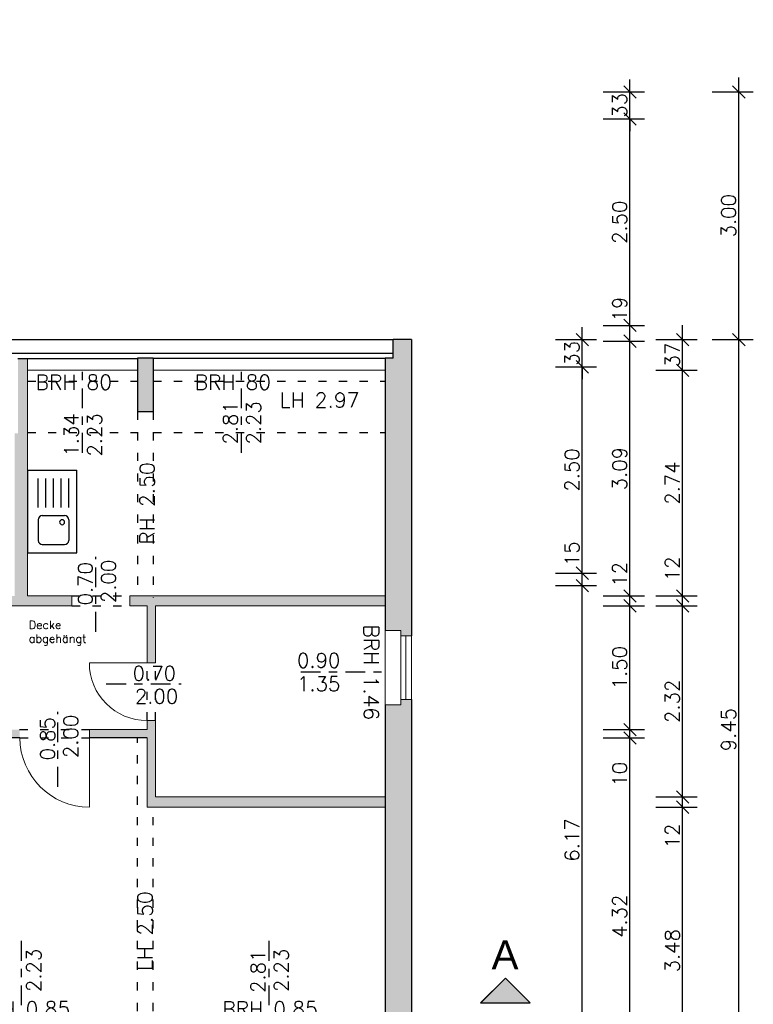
# Model space of a CAD drawing. Header units: metres. Extents: x -3.2 to 87.3, y -4.4 to 24.2.
# Tile 21 of 22: x 77.9 to 86.8, y 2.4 to 14.3. Entities that reach past the tile are written whole.
import ezdxf

# ---------------------------------------------------------------- set-up
doc = ezdxf.new("R2010")
doc.units = ezdxf.units.M
doc.header["$PDSIZE"] = -10
doc.linetypes.add('ACAD_ISO10W100', pattern=[18.5, 12, -3, 0.5, -3])
doc.linetypes.add('LINIE_9', pattern=[0.2, 0.05, -0.15])
doc.layers.get('0').update_dxf_attribs({"linetype": 'CONTINUOUS'})
doc.layers.get('Defpoints').update_dxf_attribs({"linetype": 'CONTINUOUS'})
for name, color, linetype in [('A_ANSICHT', 7, 'CONTINUOUS'), ('A_BEMASZUNG', 9, 'CONTINUOUS'), ('A_FENSTER', 4, 'CONTINUOUS'), ('A_SCHNITT', 7, 'ACAD_ISO10W100'), ('A_SCHRAFFUR', 8, 'CONTINUOUS'), ('A_TEXT_ALLG', 7, 'CONTINUOUS'), ('A_TUER', 6, 'CONTINUOUS'), ('A_UEBERLIEGEND', 8, 'LINIE_9'), ('A_WAND', 5, 'CONTINUOUS'), ('A_WAND_TB', 3, 'CONTINUOUS'), ('S_EINRICHTUNG', 134, 'CONTINUOUS')]:
    doc.layers.add(name, color=color, linetype=linetype)
doc.styles.add('ARIAL', font='arial.ttf')
doc.styles.add('ROMANS', font='romans.shx')
doc.dimstyles.new('Bem_100_cm', dxfattribs={"dimscale": 0.05, "dimtxt": 3.5, "dimasz": 3, "dimexe": 3.5, "dimexo": 5, "dimgap": 0.75, "dimtad": 1, "dimdec": 0, "dimrnd": 0.005, "dimzin": 4, "dimdsep": 46, "dimtxsty": 'ROMANS', "dimblk": 'OBLIQUE', "dimcen": 2.5, "dimdle": 3.5, "dimclrd": 256, "dimclre": 256, "dimclrt": 256, "dimadec": 1, "dimazin": 0, "dimtfac": 5, "dimtdec": 0, "dimtix": 1, "dimtmove": 2, "dimatfit": 2, "dimfxl": 6.5, "dimfxlon": 1, "dimtolj": 1, "dimlwd": -1, "dimlwe": -1, "dimarcsym": 0})
doc.dimstyles.new('Bem_100_m', dxfattribs={"dimscale": 0.05, "dimtxt": 3.5, "dimasz": 3, "dimexe": 3.5, "dimexo": 5, "dimgap": 0.75, "dimtad": 1, "dimrnd": 0.0005, "dimzin": 4, "dimdsep": 46, "dimtxsty": 'ROMANS', "dimblk": 'OBLIQUE', "dimcen": 2.5, "dimdle": 3.5, "dimclrd": 256, "dimclre": 256, "dimclrt": 256, "dimadec": 1, "dimazin": 0, "dimtfac": 5, "dimtix": 1, "dimtmove": 2, "dimatfit": 2, "dimfxl": 6.5, "dimfxlon": 1, "dimtolj": 1, "dimlwd": -1, "dimlwe": -1, "dimarcsym": 0})

# ---------------------------------------------------------------- blocks, each defined once
blk = doc.blocks.new('Spuele')
for p, q in [((1, 0), (0, 0)), ((0, 0), (0, -0.6)), ((1, 0), (1, -0.6)), ((1, 0), (1, -0.6)), ((0.551, -0.13), (0.9, -0.13)), ((0.551, -0.222), (0.9, -0.222)), ((0.551, -0.315), (0.9, -0.315)), ((0.551, -0.408), (0.9, -0.408)), ((0.551, -0.5), (0.9, -0.5)), ((0, -0.6), (1, -0.6))]:
    blk.add_line(p, q)
at = {"linetype": 'ByBlock'}
for p, q in [((0.101, -0.18), (0.101, -0.45)), ((0.401, -0.13), (0.151, -0.13)), ((0.451, -0.18), (0.451, -0.45)), ((0.401, -0.5), (0.151, -0.5))]:
    blk.add_line(p, q, dxfattribs=at)
for centre, radius, start, end in [((0.151, -0.18), 0.05, 90, 180), ((0.401, -0.18), 0.05, 0, 90), ((0.151, -0.45), 0.05, 180, 270), ((0.371, -0.42), 0.03, 90, 270), ((0.371, -0.42), 0.03, 270, 90), ((0.401, -0.45), 0.05, 270, 0)]:
    blk.add_arc(centre, radius, start, end, dxfattribs=at)
blk = doc.blocks.new('_Oblique')
at = {"color": 0, "linetype": 'ByBlock', "lineweight": -2}
blk.add_line((-0.5, -0.5), (0.5, 0.5), dxfattribs=at)
blk = doc.blocks.new('*D126')
at = {"layer": 'A_BEMASZUNG', "transparency": 16777216}
for p, q in [((76.675, 23.679), (76.675, 24.179)), ((82.675, 23.679), (82.675, 24.179)), ((76.5, 24.004), (82.85, 24.004))]:
    blk.add_line(p, q, dxfattribs=at)
at = {"layer": 'Defpoints', "color": 0, "transparency": 16777216}
for p in [(82.675, 24.004), (76.675, 8.009), (82.675, 5.008)]:
    blk.add_point(p, dxfattribs=at)
at = {"layer": 'A_BEMASZUNG', "transparency": 16777216, "xscale": 0.15, "yscale": 0.15, "zscale": 0.15, "rotation": 180}
blk.add_blockref('_Oblique', (76.675, 24.004), dxfattribs=at)
at = {"layer": 'A_BEMASZUNG', "transparency": 16777216, "xscale": 0.15, "yscale": 0.15, "zscale": 0.15}
blk.add_blockref('_Oblique', (82.675, 24.004), dxfattribs=at)
at = {"layer": 'A_BEMASZUNG', "transparency": 16777216, "insert": (79.675, 24.129), "char_height": 0.175, "attachment_point": 5, "style": 'ROMANS'}
blk.add_mtext('\\A1;6.00', dxfattribs=at)
blk = doc.blocks.new('*D150')
at = {"layer": 'A_BEMASZUNG', "transparency": 16777216}
for p, q in [((75.975, 22.057), (75.975, 22.557)), ((77.865, 22.057), (77.865, 22.557)), ((75.8, 22.382), (78.04, 22.382))]:
    blk.add_line(p, q, dxfattribs=at)
at = {"layer": 'Defpoints', "color": 0, "transparency": 16777216}
for p in [(77.865, 22.382), (75.975, 3.214), (77.865, 3.214)]:
    blk.add_point(p, dxfattribs=at)
at = {"layer": 'A_BEMASZUNG', "transparency": 16777216, "xscale": 0.15, "yscale": 0.15, "zscale": 0.15, "rotation": 180}
blk.add_blockref('_Oblique', (75.975, 22.382), dxfattribs=at)
at = {"layer": 'A_BEMASZUNG', "transparency": 16777216, "xscale": 0.15, "yscale": 0.15, "zscale": 0.15}
blk.add_blockref('_Oblique', (77.865, 22.382), dxfattribs=at)
at = {"layer": 'A_BEMASZUNG', "transparency": 16777216, "insert": (76.92, 22.507), "char_height": 0.175, "attachment_point": 5, "style": 'ROMANS'}
blk.add_mtext('\\A1;1.89', dxfattribs=at)
blk = doc.blocks.new('*D151')
at = {"layer": 'A_BEMASZUNG', "transparency": 16777216}
for p, q in [((77.865, 22.057), (77.865, 22.557)), ((78.02, 22.057), (78.02, 22.557)), ((77.69, 22.382), (78.195, 22.382))]:
    blk.add_line(p, q, dxfattribs=at)
at = {"layer": 'Defpoints', "color": 0, "transparency": 16777216}
for p in [(78.02, 22.382), (77.865, 3.214), (78.02, 3.214)]:
    blk.add_point(p, dxfattribs=at)
at = {"layer": 'A_BEMASZUNG', "transparency": 16777216, "xscale": 0.15, "yscale": 0.15, "zscale": 0.15, "rotation": 180}
blk.add_blockref('_Oblique', (77.865, 22.382), dxfattribs=at)
at = {"layer": 'A_BEMASZUNG', "transparency": 16777216, "xscale": 0.15, "yscale": 0.15, "zscale": 0.15}
blk.add_blockref('_Oblique', (78.02, 22.382), dxfattribs=at)
at = {"layer": 'A_BEMASZUNG', "transparency": 16777216, "insert": (78.279, 22.507), "char_height": 0.175, "attachment_point": 5, "style": 'ROMANS'}
blk.add_mtext('\\A1;16 ', dxfattribs=at)
blk = doc.blocks.new('*D152')
at = {"layer": 'A_BEMASZUNG', "transparency": 16777216}
for p, q in [((78.02, 22.057), (78.02, 22.557)), ((82.355, 22.057), (82.355, 22.557)), ((77.845, 22.382), (82.53, 22.382))]:
    blk.add_line(p, q, dxfattribs=at)
at = {"layer": 'Defpoints', "color": 0, "transparency": 16777216}
for p in [(82.355, 22.382), (78.02, 3.214), (82.355, 3.214)]:
    blk.add_point(p, dxfattribs=at)
at = {"layer": 'A_BEMASZUNG', "transparency": 16777216, "xscale": 0.15, "yscale": 0.15, "zscale": 0.15, "rotation": 180}
blk.add_blockref('_Oblique', (78.02, 22.382), dxfattribs=at)
at = {"layer": 'A_BEMASZUNG', "transparency": 16777216, "xscale": 0.15, "yscale": 0.15, "zscale": 0.15}
blk.add_blockref('_Oblique', (82.355, 22.382), dxfattribs=at)
at = {"layer": 'A_BEMASZUNG', "transparency": 16777216, "insert": (80.187, 22.507), "char_height": 0.175, "attachment_point": 5, "style": 'ROMANS'}
blk.add_mtext('\\A1;4.34', dxfattribs=at)
blk = doc.blocks.new('*D153')
at = {"layer": 'A_BEMASZUNG', "transparency": 16777216}
for p, q in [((82.355, 22.057), (82.355, 22.557)), ((82.675, 22.057), (82.675, 22.557)), ((82.355, 22.382), (82.205, 22.382)), ((82.355, 22.382), (82.675, 22.382)), ((82.675, 22.382), (82.825, 22.382))]:
    blk.add_line(p, q, dxfattribs=at)
at = {"layer": 'Defpoints', "color": 0, "transparency": 16777216}
for p in [(82.675, 22.382), (82.355, 3.214), (82.675, 3.214)]:
    blk.add_point(p, dxfattribs=at)
at = {"layer": 'A_BEMASZUNG', "transparency": 16777216, "xscale": 0.15, "yscale": 0.15, "zscale": 0.15}
blk.add_blockref('_Oblique', (82.355, 22.382), dxfattribs=at)
at = {"layer": 'A_BEMASZUNG', "transparency": 16777216, "xscale": 0.15, "yscale": 0.15, "zscale": 0.15, "rotation": 180}
blk.add_blockref('_Oblique', (82.675, 22.382), dxfattribs=at)
at = {"layer": 'A_BEMASZUNG', "transparency": 16777216, "insert": (82.515, 22.507), "char_height": 0.175, "attachment_point": 5, "style": 'ROMANS'}
blk.add_mtext('\\A1;32 ', dxfattribs=at)
blk = doc.blocks.new('*D175')
at = {"layer": 'A_BEMASZUNG', "transparency": 16777216}
for p, q in [((82.355, -2.59), (82.355, -3.09)), ((82.675, -2.59), (82.675, -3.09)), ((82.355, -2.915), (82.205, -2.915)), ((82.675, -2.915), (82.355, -2.915)), ((82.675, -2.915), (82.825, -2.915))]:
    blk.add_line(p, q, dxfattribs=at)
at = {"layer": 'Defpoints', "color": 0, "transparency": 16777216}
for p in [(82.355, 6.474), (82.675, 6.474), (82.355, -2.915)]:
    blk.add_point(p, dxfattribs=at)
at = {"layer": 'A_BEMASZUNG', "transparency": 16777216, "xscale": 0.15, "yscale": 0.15, "zscale": 0.15}
blk.add_blockref('_Oblique', (82.355, -2.915), dxfattribs=at)
at = {"layer": 'A_BEMASZUNG', "transparency": 16777216, "xscale": 0.15, "yscale": 0.15, "zscale": 0.15, "rotation": 180}
blk.add_blockref('_Oblique', (82.675, -2.915), dxfattribs=at)
at = {"layer": 'A_BEMASZUNG', "transparency": 16777216, "insert": (82.515, -2.79), "char_height": 0.175, "attachment_point": 5, "style": 'ROMANS'}
blk.add_mtext('\\A1;32 ', dxfattribs=at)
blk = doc.blocks.new('*D176')
at = {"layer": 'A_BEMASZUNG', "transparency": 16777216}
for p, q in [((79.57, -2.59), (79.57, -3.09)), ((82.355, -2.59), (82.355, -3.09)), ((82.53, -2.915), (79.395, -2.915))]:
    blk.add_line(p, q, dxfattribs=at)
at = {"layer": 'Defpoints', "color": 0, "transparency": 16777216}
for p in [(79.57, 6.534), (82.355, 6.474), (79.57, -2.915)]:
    blk.add_point(p, dxfattribs=at)
at = {"layer": 'A_BEMASZUNG', "transparency": 16777216, "xscale": 0.15, "yscale": 0.15, "zscale": 0.15, "rotation": 180}
blk.add_blockref('_Oblique', (79.57, -2.915), dxfattribs=at)
at = {"layer": 'A_BEMASZUNG', "transparency": 16777216, "xscale": 0.15, "yscale": 0.15, "zscale": 0.15}
blk.add_blockref('_Oblique', (82.355, -2.915), dxfattribs=at)
at = {"layer": 'A_BEMASZUNG', "transparency": 16777216, "insert": (80.963, -2.79), "char_height": 0.175, "attachment_point": 5, "style": 'ROMANS'}
blk.add_mtext('\\A1;2.79', dxfattribs=at)
blk = doc.blocks.new('*D177')
at = {"layer": 'A_BEMASZUNG', "transparency": 16777216}
for p, q in [((79.47, -2.59), (79.47, -3.09)), ((79.57, -2.59), (79.57, -3.09)), ((79.745, -2.915), (79.295, -2.915))]:
    blk.add_line(p, q, dxfattribs=at)
at = {"layer": 'Defpoints', "color": 0, "transparency": 16777216}
for p in [(79.47, 6.534), (79.57, 6.534), (79.47, -2.915)]:
    blk.add_point(p, dxfattribs=at)
at = {"layer": 'A_BEMASZUNG', "transparency": 16777216, "xscale": 0.15, "yscale": 0.15, "zscale": 0.15, "rotation": 180}
blk.add_blockref('_Oblique', (79.47, -2.915), dxfattribs=at)
at = {"layer": 'A_BEMASZUNG', "transparency": 16777216, "xscale": 0.15, "yscale": 0.15, "zscale": 0.15}
blk.add_blockref('_Oblique', (79.57, -2.915), dxfattribs=at)
at = {"layer": 'A_BEMASZUNG', "transparency": 16777216, "insert": (79.217, -2.79), "char_height": 0.175, "attachment_point": 5, "style": 'ROMANS'}
blk.add_mtext('\\A1;10 ', dxfattribs=at)
blk = doc.blocks.new('*D178')
at = {"layer": 'A_BEMASZUNG', "transparency": 16777216}
for p, q in [((73.545, -2.59), (73.545, -3.09)), ((79.47, -2.59), (79.47, -3.09)), ((79.645, -2.915), (73.37, -2.915))]:
    blk.add_line(p, q, dxfattribs=at)
at = {"layer": 'Defpoints', "color": 0, "transparency": 16777216}
for p in [(73.545, 6.463), (79.47, 6.534), (73.545, -2.915)]:
    blk.add_point(p, dxfattribs=at)
at = {"layer": 'A_BEMASZUNG', "transparency": 16777216, "xscale": 0.15, "yscale": 0.15, "zscale": 0.15, "rotation": 180}
blk.add_blockref('_Oblique', (73.545, -2.915), dxfattribs=at)
at = {"layer": 'A_BEMASZUNG', "transparency": 16777216, "xscale": 0.15, "yscale": 0.15, "zscale": 0.15}
blk.add_blockref('_Oblique', (79.47, -2.915), dxfattribs=at)
at = {"layer": 'A_BEMASZUNG', "transparency": 16777216, "insert": (76.508, -2.79), "char_height": 0.175, "attachment_point": 5, "style": 'ROMANS'}
blk.add_mtext('\\A1;5.93', dxfattribs=at)
blk = doc.blocks.new('*D179')
at = {"layer": 'A_BEMASZUNG', "transparency": 16777216}
for p, q in [((86.64, 0.825), (86.64, 10.625)), ((86.315, 10.45), (86.815, 10.45)), ((86.315, 1), (86.815, 1))]:
    blk.add_line(p, q, dxfattribs=at)
at = {"layer": 'Defpoints', "color": 0, "transparency": 16777216}
for p in [(82.675, 10.45), (86.64, 10.45), (82.675, 1)]:
    blk.add_point(p, dxfattribs=at)
at = {"layer": 'A_BEMASZUNG', "transparency": 16777216, "xscale": 0.15, "yscale": 0.15, "zscale": 0.15}
for p, rotation in [((86.64, 10.45), 90), ((86.64, 1), 270)]:
    blk.add_blockref('_Oblique', p, dxfattribs=dict(at, rotation=rotation))
at = {"layer": 'A_BEMASZUNG', "transparency": 16777216, "insert": (86.515, 5.725), "char_height": 0.175, "attachment_point": 5, "rotation": 90, "style": 'ROMANS'}
blk.add_mtext('\\A1;9.45', dxfattribs=at)
blk = doc.blocks.new('*D180')
at = {"layer": 'A_BEMASZUNG', "transparency": 16777216}
for p, q in [((86.64, 10.275), (86.64, 13.626)), ((86.315, 13.451), (86.815, 13.451)), ((86.315, 10.45), (86.815, 10.45))]:
    blk.add_line(p, q, dxfattribs=at)
at = {"layer": 'Defpoints', "color": 0, "transparency": 16777216}
for p in [(76.675, 13.451), (86.64, 13.451), (82.675, 10.45)]:
    blk.add_point(p, dxfattribs=at)
at = {"layer": 'A_BEMASZUNG', "transparency": 16777216, "xscale": 0.15, "yscale": 0.15, "zscale": 0.15}
for p, rotation in [((86.64, 13.451), 90), ((86.64, 10.45), 270)]:
    blk.add_blockref('_Oblique', p, dxfattribs=dict(at, rotation=rotation))
at = {"layer": 'A_BEMASZUNG', "transparency": 16777216, "insert": (86.515, 11.95), "char_height": 0.175, "attachment_point": 5, "rotation": 90, "style": 'ROMANS'}
blk.add_mtext('\\A1;3.00', dxfattribs=at)
blk = doc.blocks.new('*D181')
at = {"layer": 'A_BEMASZUNG', "transparency": 16777216}
for p, q in [((85.959, 1.13), (85.959, 4.96)), ((85.634, 4.785), (86.134, 4.785)), ((85.634, 1.305), (86.134, 1.305))]:
    blk.add_line(p, q, dxfattribs=at)
at = {"layer": 'Defpoints', "color": 0, "transparency": 16777216}
for p in [(81.124, 4.785), (85.959, 4.785), (81.124, 1.305)]:
    blk.add_point(p, dxfattribs=at)
at = {"layer": 'A_BEMASZUNG', "transparency": 16777216, "xscale": 0.15, "yscale": 0.15, "zscale": 0.15}
for p, rotation in [((85.959, 4.785), 90), ((85.959, 1.305), 270)]:
    blk.add_blockref('_Oblique', p, dxfattribs=dict(at, rotation=rotation))
at = {"layer": 'A_BEMASZUNG', "transparency": 16777216, "insert": (85.834, 3.045), "char_height": 0.175, "attachment_point": 5, "rotation": 90, "style": 'ROMANS'}
blk.add_mtext('\\A1;3.48', dxfattribs=at)
blk = doc.blocks.new('*D98')
at = {"layer": 'A_BEMASZUNG', "transparency": 16777216}
for p, q in [((85.959, 4.61), (85.959, 5.084)), ((85.634, 4.909), (86.134, 4.909)), ((85.634, 4.785), (86.134, 4.785))]:
    blk.add_line(p, q, dxfattribs=at)
at = {"layer": 'Defpoints', "color": 0, "transparency": 16777216}
for p in [(81.124, 4.909), (85.959, 4.909), (81.124, 4.785)]:
    blk.add_point(p, dxfattribs=at)
at = {"layer": 'A_BEMASZUNG', "transparency": 16777216, "xscale": 0.15, "yscale": 0.15, "zscale": 0.15}
for p, rotation in [((85.959, 4.909), 90), ((85.959, 4.785), 270)]:
    blk.add_blockref('_Oblique', p, dxfattribs=dict(at, rotation=rotation))
at = {"layer": 'A_BEMASZUNG', "transparency": 16777216, "insert": (85.834, 4.436), "char_height": 0.175, "attachment_point": 5, "rotation": 90, "style": 'ROMANS'}
blk.add_mtext('\\A1;12 ', dxfattribs=at)
blk = doc.blocks.new('*D99')
at = {"layer": 'A_BEMASZUNG', "transparency": 16777216}
for p, q in [((85.959, 4.734), (85.959, 7.399)), ((85.634, 7.224), (86.134, 7.224)), ((85.634, 4.909), (86.134, 4.909))]:
    blk.add_line(p, q, dxfattribs=at)
at = {"layer": 'Defpoints', "color": 0, "transparency": 16777216}
for p in [(81.124, 7.224), (85.959, 7.224), (81.124, 4.909)]:
    blk.add_point(p, dxfattribs=at)
at = {"layer": 'A_BEMASZUNG', "transparency": 16777216, "xscale": 0.15, "yscale": 0.15, "zscale": 0.15}
for p, rotation in [((85.959, 7.224), 90), ((85.959, 4.909), 270)]:
    blk.add_blockref('_Oblique', p, dxfattribs=dict(at, rotation=rotation))
at = {"layer": 'A_BEMASZUNG', "transparency": 16777216, "insert": (85.834, 6.066), "char_height": 0.175, "attachment_point": 5, "rotation": 90, "style": 'ROMANS'}
blk.add_mtext('\\A1;2.32', dxfattribs=at)
blk = doc.blocks.new('*D100')
at = {"layer": 'A_BEMASZUNG', "transparency": 16777216}
for p, q in [((85.959, 7.049), (85.959, 7.519)), ((85.634, 7.344), (86.134, 7.344)), ((85.634, 7.224), (86.134, 7.224))]:
    blk.add_line(p, q, dxfattribs=at)
at = {"layer": 'Defpoints', "color": 0, "transparency": 16777216}
for p in [(81.124, 7.344), (85.959, 7.344), (81.124, 7.224)]:
    blk.add_point(p, dxfattribs=at)
at = {"layer": 'A_BEMASZUNG', "transparency": 16777216, "xscale": 0.15, "yscale": 0.15, "zscale": 0.15}
for p, rotation in [((85.959, 7.344), 90), ((85.959, 7.224), 270)]:
    blk.add_blockref('_Oblique', p, dxfattribs=dict(at, rotation=rotation))
at = {"layer": 'A_BEMASZUNG', "transparency": 16777216, "insert": (85.834, 7.672), "char_height": 0.175, "attachment_point": 5, "rotation": 90, "style": 'ROMANS'}
blk.add_mtext('\\A1;12 ', dxfattribs=at)
blk = doc.blocks.new('*D101')
at = {"layer": 'A_BEMASZUNG', "transparency": 16777216}
for p, q in [((85.959, 7.169), (85.959, 10.254)), ((85.634, 10.079), (86.134, 10.079)), ((85.634, 7.344), (86.134, 7.344))]:
    blk.add_line(p, q, dxfattribs=at)
at = {"layer": 'Defpoints', "color": 0, "transparency": 16777216}
for p in [(81.124, 10.079), (85.959, 10.079), (81.124, 7.344)]:
    blk.add_point(p, dxfattribs=at)
at = {"layer": 'A_BEMASZUNG', "transparency": 16777216, "xscale": 0.15, "yscale": 0.15, "zscale": 0.15}
for p, rotation in [((85.959, 10.079), 90), ((85.959, 7.344), 270)]:
    blk.add_blockref('_Oblique', p, dxfattribs=dict(at, rotation=rotation))
at = {"layer": 'A_BEMASZUNG', "transparency": 16777216, "insert": (85.834, 8.711), "char_height": 0.175, "attachment_point": 5, "rotation": 90, "style": 'ROMANS'}
blk.add_mtext('\\A1;2.74', dxfattribs=at)
blk = doc.blocks.new('*D102')
at = {"layer": 'A_BEMASZUNG', "transparency": 16777216}
for p, q in [((85.959, 9.904), (85.959, 10.625)), ((85.634, 10.45), (86.134, 10.45)), ((85.634, 10.079), (86.134, 10.079))]:
    blk.add_line(p, q, dxfattribs=at)
at = {"layer": 'Defpoints', "color": 0, "transparency": 16777216}
for p in [(81.124, 10.45), (85.959, 10.45), (81.124, 10.079)]:
    blk.add_point(p, dxfattribs=at)
at = {"layer": 'A_BEMASZUNG', "transparency": 16777216, "xscale": 0.15, "yscale": 0.15, "zscale": 0.15}
for p, rotation in [((85.959, 10.45), 90), ((85.959, 10.079), 270)]:
    blk.add_blockref('_Oblique', p, dxfattribs=dict(at, rotation=rotation))
at = {"layer": 'A_BEMASZUNG', "transparency": 16777216, "insert": (85.834, 10.264), "char_height": 0.175, "attachment_point": 5, "rotation": 90, "style": 'ROMANS'}
blk.add_mtext('\\A1;37 ', dxfattribs=at)
blk = doc.blocks.new('*D182')
at = {"layer": 'A_BEMASZUNG', "transparency": 16777216}
for p, q in [((85.321, 1.13), (85.321, 5.799)), ((84.996, 5.624), (85.496, 5.624)), ((84.996, 1.305), (85.496, 1.305))]:
    blk.add_line(p, q, dxfattribs=at)
at = {"layer": 'Defpoints', "color": 0, "transparency": 16777216}
for p in [(75.67, 5.624), (85.321, 5.624), (75.67, 1.305)]:
    blk.add_point(p, dxfattribs=at)
at = {"layer": 'A_BEMASZUNG', "transparency": 16777216, "xscale": 0.15, "yscale": 0.15, "zscale": 0.15}
for p, rotation in [((85.321, 5.624), 90), ((85.321, 1.305), 270)]:
    blk.add_blockref('_Oblique', p, dxfattribs=dict(at, rotation=rotation))
at = {"layer": 'A_BEMASZUNG', "transparency": 16777216, "insert": (85.196, 3.464), "char_height": 0.175, "attachment_point": 5, "rotation": 90, "style": 'ROMANS'}
blk.add_mtext('\\A1;4.32', dxfattribs=at)
blk = doc.blocks.new('*D104')
at = {"layer": 'A_BEMASZUNG', "transparency": 16777216}
for p, q in [((85.321, 5.449), (85.321, 5.899)), ((84.996, 5.724), (85.496, 5.724)), ((84.996, 5.624), (85.496, 5.624))]:
    blk.add_line(p, q, dxfattribs=at)
at = {"layer": 'Defpoints', "color": 0, "transparency": 16777216}
for p in [(75.67, 5.724), (75.67, 5.624), (85.321, 5.724)]:
    blk.add_point(p, dxfattribs=at)
at = {"layer": 'A_BEMASZUNG', "transparency": 16777216, "xscale": 0.15, "yscale": 0.15, "zscale": 0.15}
for p, rotation in [((85.321, 5.724), 90), ((85.321, 5.624), 270)]:
    blk.add_blockref('_Oblique', p, dxfattribs=dict(at, rotation=rotation))
at = {"layer": 'A_BEMASZUNG', "transparency": 16777216, "insert": (85.196, 5.184), "char_height": 0.175, "attachment_point": 5, "rotation": 90, "style": 'ROMANS'}
blk.add_mtext('\\A1;10 ', dxfattribs=at)
blk = doc.blocks.new('*D105')
at = {"layer": 'A_BEMASZUNG', "transparency": 16777216}
for p, q in [((85.321, 5.549), (85.321, 7.399)), ((84.996, 7.224), (85.496, 7.224)), ((84.996, 5.724), (85.496, 5.724))]:
    blk.add_line(p, q, dxfattribs=at)
at = {"layer": 'Defpoints', "color": 0, "transparency": 16777216}
for p in [(75.67, 7.224), (85.321, 7.224), (75.67, 5.724)]:
    blk.add_point(p, dxfattribs=at)
at = {"layer": 'A_BEMASZUNG', "transparency": 16777216, "xscale": 0.15, "yscale": 0.15, "zscale": 0.15}
for p, rotation in [((85.321, 7.224), 90), ((85.321, 5.724), 270)]:
    blk.add_blockref('_Oblique', p, dxfattribs=dict(at, rotation=rotation))
at = {"layer": 'A_BEMASZUNG', "transparency": 16777216, "insert": (85.196, 6.474), "char_height": 0.175, "attachment_point": 5, "rotation": 90, "style": 'ROMANS'}
blk.add_mtext('\\A1;1.50', dxfattribs=at)
blk = doc.blocks.new('*D106')
at = {"layer": 'A_BEMASZUNG', "transparency": 16777216}
for p, q in [((85.321, 7.049), (85.321, 7.519)), ((84.996, 7.344), (85.496, 7.344)), ((84.996, 7.224), (85.496, 7.224))]:
    blk.add_line(p, q, dxfattribs=at)
at = {"layer": 'Defpoints', "color": 0, "transparency": 16777216}
for p in [(75.67, 7.344), (85.321, 7.344), (75.67, 7.224)]:
    blk.add_point(p, dxfattribs=at)
at = {"layer": 'A_BEMASZUNG', "transparency": 16777216, "xscale": 0.15, "yscale": 0.15, "zscale": 0.15}
for p, rotation in [((85.321, 7.344), 90), ((85.321, 7.224), 270)]:
    blk.add_blockref('_Oblique', p, dxfattribs=dict(at, rotation=rotation))
at = {"layer": 'A_BEMASZUNG', "transparency": 16777216, "insert": (85.196, 7.606), "char_height": 0.175, "attachment_point": 5, "rotation": 90, "style": 'ROMANS'}
blk.add_mtext('\\A1;12 ', dxfattribs=at)
blk = doc.blocks.new('*D107')
at = {"layer": 'A_BEMASZUNG', "transparency": 16777216}
for p, q in [((85.321, 7.169), (85.321, 10.606)), ((84.996, 10.431), (85.496, 10.431)), ((84.996, 7.344), (85.496, 7.344))]:
    blk.add_line(p, q, dxfattribs=at)
at = {"layer": 'Defpoints', "color": 0, "transparency": 16777216}
for p in [(75.67, 10.431), (85.321, 10.431), (75.67, 7.344)]:
    blk.add_point(p, dxfattribs=at)
at = {"layer": 'A_BEMASZUNG', "transparency": 16777216, "xscale": 0.15, "yscale": 0.15, "zscale": 0.15}
for p, rotation in [((85.321, 10.431), 90), ((85.321, 7.344), 270)]:
    blk.add_blockref('_Oblique', p, dxfattribs=dict(at, rotation=rotation))
at = {"layer": 'A_BEMASZUNG', "transparency": 16777216, "insert": (85.196, 8.887), "char_height": 0.175, "attachment_point": 5, "rotation": 90, "style": 'ROMANS'}
blk.add_mtext('\\A1;3.09', dxfattribs=at)
blk = doc.blocks.new('*D108')
at = {"layer": 'A_BEMASZUNG', "transparency": 16777216}
for p, q in [((85.321, 10.256), (85.321, 10.796)), ((84.996, 10.621), (85.496, 10.621)), ((84.996, 10.431), (85.496, 10.431))]:
    blk.add_line(p, q, dxfattribs=at)
at = {"layer": 'Defpoints', "color": 0, "transparency": 16777216}
for p in [(75.67, 10.621), (85.321, 10.621), (75.67, 10.431)]:
    blk.add_point(p, dxfattribs=at)
at = {"layer": 'A_BEMASZUNG', "transparency": 16777216, "xscale": 0.15, "yscale": 0.15, "zscale": 0.15}
for p, rotation in [((85.321, 10.621), 90), ((85.321, 10.431), 270)]:
    blk.add_blockref('_Oblique', p, dxfattribs=dict(at, rotation=rotation))
at = {"layer": 'A_BEMASZUNG', "transparency": 16777216, "insert": (85.196, 10.819), "char_height": 0.175, "attachment_point": 5, "rotation": 90, "style": 'ROMANS'}
blk.add_mtext('\\A1;19 ', dxfattribs=at)
blk = doc.blocks.new('*D109')
at = {"layer": 'A_BEMASZUNG', "transparency": 16777216}
for p, q in [((85.321, 10.446), (85.321, 13.299)), ((84.996, 13.124), (85.496, 13.124)), ((84.996, 10.621), (85.496, 10.621))]:
    blk.add_line(p, q, dxfattribs=at)
at = {"layer": 'Defpoints', "color": 0, "transparency": 16777216}
for p in [(75.67, 13.124), (85.321, 13.124), (75.67, 10.621)]:
    blk.add_point(p, dxfattribs=at)
at = {"layer": 'A_BEMASZUNG', "transparency": 16777216, "xscale": 0.15, "yscale": 0.15, "zscale": 0.15}
for p, rotation in [((85.321, 13.124), 90), ((85.321, 10.621), 270)]:
    blk.add_blockref('_Oblique', p, dxfattribs=dict(at, rotation=rotation))
at = {"layer": 'A_BEMASZUNG', "transparency": 16777216, "insert": (85.196, 11.872), "char_height": 0.175, "attachment_point": 5, "rotation": 90, "style": 'ROMANS'}
blk.add_mtext('\\A1;2.50', dxfattribs=at)
blk = doc.blocks.new('*D110')
at = {"layer": 'A_BEMASZUNG', "transparency": 16777216}
for p, q in [((85.321, 13.451), (85.321, 13.601)), ((84.996, 13.451), (85.496, 13.451)), ((85.321, 13.124), (85.321, 13.451)), ((84.996, 13.124), (85.496, 13.124)), ((85.321, 13.124), (85.321, 12.974))]:
    blk.add_line(p, q, dxfattribs=at)
at = {"layer": 'Defpoints', "color": 0, "transparency": 16777216}
for p in [(75.67, 13.451), (85.321, 13.451), (75.67, 13.124)]:
    blk.add_point(p, dxfattribs=at)
at = {"layer": 'A_BEMASZUNG', "transparency": 16777216, "xscale": 0.15, "yscale": 0.15, "zscale": 0.15}
for p, rotation in [((85.321, 13.451), 270), ((85.321, 13.124), 90)]:
    blk.add_blockref('_Oblique', p, dxfattribs=dict(at, rotation=rotation))
at = {"layer": 'A_BEMASZUNG', "transparency": 16777216, "insert": (85.196, 13.287), "char_height": 0.175, "attachment_point": 5, "rotation": 90, "style": 'ROMANS'}
blk.add_mtext('\\A1;33 ', dxfattribs=at)
blk = doc.blocks.new('*D183')
at = {"layer": 'A_BEMASZUNG', "transparency": 16777216}
for p, q in [((84.742, 1.13), (84.742, 7.645)), ((84.417, 7.47), (84.917, 7.47)), ((84.417, 1.305), (84.917, 1.305))]:
    blk.add_line(p, q, dxfattribs=at)
at = {"layer": 'Defpoints', "color": 0, "transparency": 16777216}
for p in [(62.154, 7.47), (84.742, 7.47), (62.154, 1.305)]:
    blk.add_point(p, dxfattribs=at)
at = {"layer": 'A_BEMASZUNG', "transparency": 16777216, "xscale": 0.15, "yscale": 0.15, "zscale": 0.15}
for p, rotation in [((84.742, 7.47), 90), ((84.742, 1.305), 270)]:
    blk.add_blockref('_Oblique', p, dxfattribs=dict(at, rotation=rotation))
at = {"layer": 'A_BEMASZUNG', "transparency": 16777216, "insert": (84.617, 4.387), "char_height": 0.175, "attachment_point": 5, "rotation": 90, "style": 'ROMANS'}
blk.add_mtext('\\A1;6.17', dxfattribs=at)
blk = doc.blocks.new('*D112')
at = {"layer": 'A_BEMASZUNG', "transparency": 16777216}
for p, q in [((84.742, 7.295), (84.742, 7.795)), ((84.417, 7.62), (84.917, 7.62)), ((84.417, 7.47), (84.917, 7.47))]:
    blk.add_line(p, q, dxfattribs=at)
at = {"layer": 'Defpoints', "color": 0, "transparency": 16777216}
for p in [(62.154, 7.62), (84.742, 7.62), (62.154, 7.47)]:
    blk.add_point(p, dxfattribs=at)
at = {"layer": 'A_BEMASZUNG', "transparency": 16777216, "xscale": 0.15, "yscale": 0.15, "zscale": 0.15}
for p, rotation in [((84.742, 7.62), 90), ((84.742, 7.47), 270)]:
    blk.add_blockref('_Oblique', p, dxfattribs=dict(at, rotation=rotation))
at = {"layer": 'A_BEMASZUNG', "transparency": 16777216, "insert": (84.617, 7.855), "char_height": 0.175, "attachment_point": 5, "rotation": 90, "style": 'ROMANS'}
blk.add_mtext('\\A1;15 ', dxfattribs=at)
blk = doc.blocks.new('*D113')
at = {"layer": 'A_BEMASZUNG', "transparency": 16777216}
for p, q in [((84.742, 7.445), (84.742, 10.295)), ((84.417, 10.12), (84.917, 10.12)), ((84.417, 7.62), (84.917, 7.62))]:
    blk.add_line(p, q, dxfattribs=at)
at = {"layer": 'Defpoints', "color": 0, "transparency": 16777216}
for p in [(62.154, 10.12), (84.742, 10.12), (62.154, 7.62)]:
    blk.add_point(p, dxfattribs=at)
at = {"layer": 'A_BEMASZUNG', "transparency": 16777216, "xscale": 0.15, "yscale": 0.15, "zscale": 0.15}
for p, rotation in [((84.742, 10.12), 90), ((84.742, 7.62), 270)]:
    blk.add_blockref('_Oblique', p, dxfattribs=dict(at, rotation=rotation))
at = {"layer": 'A_BEMASZUNG', "transparency": 16777216, "insert": (84.617, 8.87), "char_height": 0.175, "attachment_point": 5, "rotation": 90, "style": 'ROMANS'}
blk.add_mtext('\\A1;2.50', dxfattribs=at)
blk = doc.blocks.new('*D114')
at = {"layer": 'A_BEMASZUNG', "transparency": 16777216}
for p, q in [((84.742, 10.45), (84.742, 10.6)), ((84.417, 10.45), (84.917, 10.45)), ((84.742, 10.12), (84.742, 10.45)), ((84.417, 10.12), (84.917, 10.12)), ((84.742, 10.12), (84.742, 9.97))]:
    blk.add_line(p, q, dxfattribs=at)
at = {"layer": 'Defpoints', "color": 0, "transparency": 16777216}
for p in [(62.154, 10.45), (84.742, 10.45), (62.154, 10.12)]:
    blk.add_point(p, dxfattribs=at)
at = {"layer": 'A_BEMASZUNG', "transparency": 16777216, "xscale": 0.15, "yscale": 0.15, "zscale": 0.15}
for p, rotation in [((84.742, 10.45), 270), ((84.742, 10.12), 90)]:
    blk.add_blockref('_Oblique', p, dxfattribs=dict(at, rotation=rotation))
at = {"layer": 'A_BEMASZUNG', "transparency": 16777216, "insert": (84.617, 10.285), "char_height": 0.175, "attachment_point": 5, "rotation": 90, "style": 'ROMANS'}
blk.add_mtext('\\A1;33 ', dxfattribs=at)

msp = doc.modelspace()

# ---------------------------------------------------------------- hatches: boundary and pattern name
at = {"layer": 'A_SCHNITT'}
for points in [[(84.111, 2.415), (83.811, 2.715), (83.511, 2.415)], [(84.112, 2.415), (83.812, 2.715), (83.512, 2.415)]]:
    msp.add_hatch(color=256, dxfattribs=at).paths.add_polyline_path(points)
at = {"layer": 'A_SCHRAFFUR'}
h = msp.add_hatch(color=253, dxfattribs=at)
h.dxf.hatch_style = 1
h.paths.add_polyline_path([(82.355, 6.924), (82.545, 6.924), (82.545, 6.859), (82.675, 6.859), (82.675, 7.62), (82.675, 10.45), (82.45, 10.45), (82.45, 10.225), (82.355, 10.225)])
h.paths.add_polyline_path([(76.355, 10.621), (76.275, 10.621), (73.545, 10.621), (73.545, 10.83), (73.355, 10.83), (73.355, 10.621), (71.749, 10.621), (71.749, 10.431), (73.355, 10.431), (73.355, 6.855), (73.545, 6.855), (73.545, 10.431), (76.355, 10.431), (76.355, 9.805), (76.545, 9.805), (76.545, 10.215), (76.675, 10.215), (76.675, 13.451), (76.355, 13.451)])
h.paths.add_polyline_path([(73.355, 13.225), (73.355, 12.845), (73.545, 12.845), (73.545, 13.225)], flags=17)
h.paths.add_polyline_path([(70.545, 13.225), (70.355, 13.225), (70.355, 10.621), (70.107, 10.621), (70.107, 10.431), (70.355, 10.431), (70.355, 9.805), (70.545, 9.805), (70.545, 10.431), (70.849, 10.431), (70.849, 10.621), (70.545, 10.621)])
h.paths.add_polyline_path([(67.545, 12.133), (67.355, 12.133), (67.355, 10.621), (64.545, 10.621), (64.545, 10.431), (67.355, 10.431), (67.355, 9.805), (67.545, 9.805), (67.545, 10.431), (69.207, 10.431), (69.207, 10.621), (67.545, 10.621)])
h.paths.add_polyline_path([(67.545, 13.225), (67.355, 13.225), (67.355, 12.953), (67.545, 12.953)])
h.paths.add_polyline_path([(64.545, 13.451), (64.225, 13.451), (64.225, 13.448), (64.225, 10.185), (64.355, 10.185), (64.355, 9.805), (64.545, 9.805)])
h.paths.add_polyline_path([(66.128, 10.577), (67.099, 10.577), (67.099, 10.839), (66.128, 10.839)], flags=24)
h.paths.add_polyline_path([(67.667, 10.577), (68.638, 10.577), (68.638, 10.839), (67.667, 10.839)], flags=24)
h = msp.add_hatch(color=253, dxfattribs=at)
h.dxf.hatch_style = 1
h.paths.add_polyline_path([(61.545, 1.825), (61.355, 1.825), (61.355, 1.225), (61.545, 1.225)])
h.paths.add_polyline_path([(64.545, 1.825), (64.355, 1.825), (64.355, 1.225), (64.545, 1.225)])
h.paths.add_polyline_path([(67.355, 1.225), (67.545, 1.225), (67.545, 7.43), (67.845, 7.43), (67.845, 7.62), (67.545, 7.62), (67.545, 7.83), (67.355, 7.83)])
h.paths.add_polyline_path([(70.355, 7.43), (70.355, 1.225), (70.545, 1.225), (70.545, 7.83), (70.355, 7.83), (70.355, 7.62), (68.745, 7.62), (68.745, 7.43)])
h.paths.add_polyline_path([(82.355, 1.225), (82.455, 1.225), (82.455, 1), (82.675, 1), (82.675, 6.089), (82.545, 6.089), (82.545, 6.024), (82.355, 6.024)])
h.paths.add_polyline_path([(79.355, 9.579), (79.545, 9.579), (79.545, 10.225), (79.355, 10.225)])
h = msp.add_hatch(color=253, dxfattribs=at)
h.dxf.hatch_style = 1
h.paths.add_polyline_path([(82.355, 7.344), (79.259, 7.344), (79.259, 7.224), (79.47, 7.224), (79.47, 6.534), (79.57, 6.534), (79.57, 7.224), (82.355, 7.224)])
h.paths.add_polyline_path([(78.559, 7.344), (78.02, 7.344), (78.02, 10.215), (77.905, 10.215), (77.905, 9.314), (77.865, 9.314), (77.865, 7.344), (77.115, 7.344), (77.115, 7.224), (78.559, 7.224)])
h.paths.add_polyline_path([(82.355, 4.909), (79.57, 4.909), (79.57, 5.834), (79.47, 5.834), (79.47, 5.724), (78.77, 5.724), (78.77, 5.625), (78.772, 5.625), (79.47, 5.624), (79.47, 4.785), (82.355, 4.785)])
h.paths.add_polyline_path([(77.925, 5.724), (75.53, 5.724), (75.53, 5.624), (76.445, 5.624), (76.445, 1.815), (76.545, 1.815), (76.545, 5.624), (77.925, 5.624)])
h.paths.add_polyline_path([(74.829, 5.724), (73.545, 5.724), (73.545, 5.624), (74.829, 5.624)])

# ---------------------------------------------------------------- linework, layer by layer
at = {"layer": 'A_ANSICHT'}
msp.add_line((76.675, 10.45), (82.45, 10.45), dxfattribs=at)
at = {"layer": 'A_BEMASZUNG', "linetype": 'ACAD_ISO10W100', "ltscale": 0.02}
for p, q in [((78.688, 9.079), (78.688, 10.079)), ((80.614, 9.079), (80.614, 10.079)), ((78.848, 6.91), (78.848, 7.819)), ((81.332, 6.426), (82.332, 6.426)), ((78.975, 6.281), (79.884, 6.281)), ((78.39, 5.032), (78.39, 5.941)), ((77.95, 1.305), (77.95, 3.221)), ((80.95, 1.305), (80.95, 3.221))]:
    msp.add_line(p, q, dxfattribs=at)
at = {"layer": 'A_FENSTER', "lineweight": 25}
for p, q in [((76.675, 10.285), (82.45, 10.285)), ((79.355, 10.215), (78.02, 10.215)), ((79.545, 10.225), (82.355, 10.225))]:
    msp.add_line(p, q, dxfattribs=at)
at = {"layer": 'A_FENSTER', "lineweight": 20}
for p, q in [((78.02, 10.079), (79.355, 10.079)), ((79.545, 10.079), (82.355, 10.079)), ((82.355, 6.924), (82.355, 6.024)), ((82.545, 6.859), (82.545, 6.089)), ((82.605, 6.859), (82.605, 6.089)), ((82.675, 6.089), (82.675, 6.859))]:
    msp.add_line(p, q, dxfattribs=at)
at = {"layer": 'A_SCHNITT'}
for p, q in [((83.511, 2.415), (83.811, 2.715)), ((83.512, 2.415), (83.812, 2.715)), ((84.111, 2.415), (83.811, 2.715)), ((84.112, 2.415), (83.812, 2.715)), ((83.511, 2.415), (84.111, 2.415)), ((83.512, 2.415), (84.112, 2.415))]:
    msp.add_line(p, q, dxfattribs=at)
at = {"layer": 'A_TUER', "lineweight": 20}
for p, q in [((79.47, 6.534), (78.77, 6.534)), ((78.77, 5.624), (78.77, 4.783))]:
    msp.add_line(p, q, dxfattribs=at)
for centre, radius, start, end in [((79.47, 6.534), 0.7, 180, 270), ((78.777, 5.633), 0.85, 180.5306, 269.518)]:
    msp.add_arc(centre, radius, start, end, dxfattribs=at)
at = {"layer": 'A_UEBERLIEGEND'}
for p, q in [((78.02, 9.945), (79.355, 9.945)), ((79.545, 9.945), (82.355, 9.945)), ((79.355, 9.579), (79.355, 7.344)), ((78.02, 9.325), (79.355, 9.325)), ((79.545, 9.325), (82.355, 9.325)), ((79.355, 1.815), (79.355, 5.624))]:
    msp.add_line(p, q, dxfattribs=at)
at = {"layer": 'A_UEBERLIEGEND', "linetype": 'LINIE_9', "lineweight": 25}
for p, q in [((79.545, 9.579), (79.545, 7.324)), ((78.559, 7.344), (79.259, 7.344)), ((78.559, 7.224), (79.259, 7.224)), ((79.47, 5.834), (79.47, 6.534)), ((79.57, 5.834), (79.57, 6.534)), ((77.925, 5.724), (78.77, 5.724)), ((77.927, 5.625), (78.772, 5.625)), ((79.545, 1.815), (79.545, 4.785))]:
    msp.add_line(p, q, dxfattribs=at)
at = {"layer": 'A_WAND', "lineweight": 25}
for p, q in [((82.45, 10.225), (82.45, 10.45)), ((82.675, 10.45), (82.45, 10.45)), ((82.675, 10.45), (82.675, 6.879)), ((79.545, 10.225), (79.355, 10.225)), ((79.355, 10.225), (79.355, 9.579)), ((79.545, 10.225), (79.545, 9.579)), ((82.355, 10.225), (82.355, 6.924)), ((82.45, 10.225), (82.355, 10.225)), ((79.355, 9.579), (79.545, 9.579)), ((79.355, 9.579), (79.545, 9.579)), ((82.355, 7.62), (82.355, 6.924)), ((82.675, 7.62), (82.675, 6.859)), ((82.675, 6.089), (82.675, -2.405)), ((82.355, 6.024), (82.355, 1.225))]:
    msp.add_line(p, q, dxfattribs=at)
at = {"layer": 'A_WAND', "lineweight": 20}
for p, q in [((82.355, 7.224), (82.355, 6.924)), ((82.355, 6.924), (82.545, 6.924)), ((82.545, 6.924), (82.545, 6.859)), ((82.545, 6.859), (82.675, 6.859)), ((82.545, 6.089), (82.545, 6.024)), ((82.545, 6.089), (82.675, 6.089)), ((82.355, 6.024), (82.545, 6.024))]:
    msp.add_line(p, q, dxfattribs=at)
at = {"layer": 'A_WAND_TB'}
for p, q in [((78.02, 10.215), (77.905, 10.215)), ((77.927, 5.624), (76.545, 5.624))]:
    msp.add_line(p, q, dxfattribs=at)
at = {"layer": 'A_WAND_TB', "lineweight": 20}
for p, q in [((78.02, 7.344), (78.02, 10.215)), ((78.02, 7.344), (78.559, 7.344)), ((78.559, 7.224), (78.559, 7.344)), ((79.259, 7.224), (79.259, 7.344)), ((79.259, 7.344), (82.355, 7.344)), ((77.115, 7.224), (78.559, 7.224)), ((79.259, 7.224), (79.47, 7.224)), ((79.47, 7.224), (79.47, 6.534)), ((79.47, 7.224), (79.47, 6.534)), ((79.47, 6.534), (79.47, 7.224)), ((79.57, 7.224), (82.355, 7.224)), ((79.57, 6.534), (79.57, 7.224)), ((79.47, 6.534), (79.57, 6.534)), ((79.47, 5.834), (79.57, 5.834)), ((79.47, 5.724), (79.47, 5.834)), ((79.57, 4.909), (79.57, 5.834)), ((78.77, 5.724), (79.47, 5.724)), ((78.77, 5.626), (78.77, 5.724)), ((78.77, 5.624), (79.47, 5.624)), ((79.47, 4.785), (79.47, 5.624)), ((82.355, 4.909), (79.57, 4.909)), ((82.355, 4.785), (79.47, 4.785))]:
    msp.add_line(p, q, dxfattribs=at)
at = {"layer": 'A_WAND_TB', "color": 3}
msp.add_line((79.47, 5.624), (78.77, 5.624), dxfattribs=at)

# ---------------------------------------------------------------- block references
at = {"layer": 'S_EINRICHTUNG', "rotation": 90}
msp.add_blockref('Spuele', (78.02, 7.866), dxfattribs=at)

# ---------------------------------------------------------------- texts
at = {"layer": 'A_BEMASZUNG', "style": 'ROMANS'}
for s, height, p in [('BRH 80', 0.18, (78.118, 9.843)), ('BRH 80', 0.18, (80.045, 9.843)), ('LH 2.97', 0.18, (81.077, 9.627)), ('0.90', 0.175, (81.286, 6.475)), ('0.70', 0.175, (79.294, 6.32)), ('1.35', 0.175, (81.286, 6.192)), ('2.00', 0.175, (79.322, 6.039)), ('BRH 0.85', 0.18, (77.381, 2.249)), ('BRH 0.85', 0.18, (80.381, 2.249))]:
    msp.add_text(s, height=height, dxfattribs=at).set_placement(p)
for s, height, rotation, p in [('2.81', 0.175, 90, (80.566, 9.179)), ('2.23', 0.175, 90, (80.849, 9.179)), ('1.34', 0.175, 90, (78.639, 9.033)), ('2.23', 0.175, 90, (78.922, 9.033)), ('RH 2.50', 0.18, 90, (79.56, 7.967)), ('0.70', 0.175, 90, (78.809, 7.229)), ('2.00', 0.175, 90, (79.09, 7.257)), ('BRH 1.46', 0.18, 270, (82.097, 6.996)), ('0.85', 0.175, 90, (78.351, 5.351)), ('2.00', 0.175, 90, (78.633, 5.379)), ('LH 2.50', 0.18, 90, (79.535, 2.802)), ('2.23', 0.175, 90, (78.185, 2.544)), ('2.81', 0.175, 90, (80.902, 2.534)), ('2.23', 0.175, 90, (81.185, 2.544))]:
    msp.add_text(s, height=height, rotation=rotation, dxfattribs=at).set_placement(p)
at = {"layer": 'A_SCHNITT', "lineweight": 25, "style": 'ARIAL'}
msp.add_text('A', height=0.35, dxfattribs=at).set_placement((83.644, 2.821))
msp.add_text('A', height=0.35, dxfattribs=at).set_placement((83.644, 2.821))
at = {"layer": 'A_TEXT_ALLG', "insert": (78.036, 7.044), "char_height": 0.1, "width": 0.68983, "attachment_point": 1, "style": 'ROMANS'}
msp.add_mtext('Decke abgehängt', dxfattribs=at)

# ---------------------------------------------------------------- dimensions: what is measured, and where the dimension line sits
at = {"layer": 'A_BEMASZUNG'}
for base, p1, p2, dimstyle, picture, middle in [((82.675, 24.004), (76.675, 8.009), (82.675, 5.008), 'Bem_100_m', '*D126', (79.675, 24.129)), ((77.865, 22.382), (75.975, 3.214), (77.865, 3.214), 'Bem_100_m', '*D150', (76.92, 22.507)), ((82.355, 22.38178864), (78.02, 3.2142863), (82.355, 3.2142863), 'Bem_100_m', '*D152', (80.1875, 22.50678864)), ((82.675, 22.382), (82.355, 3.214), (82.675, 3.214), 'Bem_100_cm', '*D153', (82.515, 22.507)), ((73.545, -2.914689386), (79.47, 6.533863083), (73.545, 6.462678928), 'Bem_100_m', '*D178', (76.5075, -2.789689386)), ((79.57, -2.914689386), (82.355, 6.473863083), (79.57, 6.533863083), 'Bem_100_m', '*D176', (80.9625, -2.789689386)), ((82.355, -2.915), (82.675, 6.474), (82.355, 6.474), 'Bem_100_cm', '*D175', (82.515, -2.79))]:
    dim = msp.add_linear_dim(base=base, p1=p1, p2=p2, dimstyle=dimstyle, dxfattribs=at)
    dim.commit()
    dim.dimension.update_dxf_attribs({"geometry": picture, "text_midpoint": middle})
for base, p1, p2, picture, middle in [((78.02, 22.382), (77.865, 3.214), (78.02, 3.214), '*D151', (78.279, 22.507)), ((79.47, -2.915), (79.57, 6.534), (79.47, 6.534), '*D177', (79.217, -2.79))]:
    dim = msp.add_linear_dim(base=base, p1=p1, p2=p2, dimstyle='Bem_100_cm', dxfattribs=at)
    dim.commit()
    dim.dimension.update_dxf_attribs({"geometry": picture, "text_midpoint": middle, "dimtype": 160})
for base, p1, p2, dimstyle, picture, middle in [((85.321, 13.451), (75.67, 13.124), (75.67, 13.451), 'Bem_100_cm', '*D110', (85.196, 13.287)), ((86.64, 13.451), (82.675, 10.45), (76.675, 13.451), 'Bem_100_m', '*D180', (86.515, 11.95)), ((85.321, 13.124), (75.67, 10.621), (75.67, 13.124), 'Bem_100_m', '*D109', (85.196, 11.872)), ((85.959, 10.45), (81.124, 10.079), (81.124, 10.45), 'Bem_100_cm', '*D102', (85.834, 10.264)), ((86.64, 10.45), (82.675, 1), (82.675, 10.45), 'Bem_100_m', '*D179', (86.515, 5.725)), ((84.742, 10.45), (62.154, 10.12), (62.154, 10.45), 'Bem_100_cm', '*D114', (84.617, 10.285)), ((85.321, 10.431), (75.67, 7.344), (75.67, 10.431), 'Bem_100_m', '*D107', (85.196, 8.887)), ((84.742, 10.12), (62.154, 7.62), (62.154, 10.12), 'Bem_100_m', '*D113', (84.617, 8.87)), ((85.958561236, 10.078863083), (81.12355137, 7.343863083), (81.12355137, 10.078863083), 'Bem_100_m', '*D101', (85.833561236, 8.711363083)), ((84.74247, 7.47), (62.15364, 1.30498), (62.15364, 7.47), 'Bem_100_m', '*D183', (84.61747, 4.38749)), ((85.321, 7.224), (75.67, 5.724), (75.67, 7.224), 'Bem_100_m', '*D105', (85.196, 6.474)), ((85.958561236, 7.223863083), (81.12355137, 4.908863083), (81.12355137, 7.223863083), 'Bem_100_m', '*D99', (85.833561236, 6.066363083)), ((85.321, 5.624), (75.67, 1.305), (75.67, 5.624), 'Bem_100_m', '*D182', (85.196, 3.464)), ((85.959, 4.785), (81.124, 1.305), (81.124, 4.785), 'Bem_100_m', '*D181', (85.834, 3.045))]:
    dim = msp.add_linear_dim(base=base, p1=p1, p2=p2, angle=90, dimstyle=dimstyle, dxfattribs=at)
    dim.commit()
    dim.dimension.update_dxf_attribs({"geometry": picture, "text_midpoint": middle})
for base, p1, p2, picture, middle in [((85.321, 10.621), (75.67, 10.431), (75.67, 10.621), '*D108', (85.196, 10.819)), ((84.742, 7.62), (62.154, 7.47), (62.154, 7.62), '*D112', (84.617, 7.855)), ((85.959, 7.344), (81.124, 7.224), (81.124, 7.344), '*D100', (85.834, 7.672)), ((85.321, 7.344), (75.67, 7.224), (75.67, 7.344), '*D106', (85.196, 7.606)), ((85.321, 5.724), (75.67, 5.624), (75.67, 5.724), '*D104', (85.196, 5.184)), ((85.959, 4.909), (81.124, 4.785), (81.124, 4.909), '*D98', (85.834, 4.436))]:
    dim = msp.add_linear_dim(base=base, p1=p1, p2=p2, angle=90, dimstyle='Bem_100_cm', dxfattribs=at)
    dim.commit()
    dim.dimension.update_dxf_attribs({"geometry": picture, "text_midpoint": middle, "dimtype": 160})

doc.saveas('drawing.dxf')
